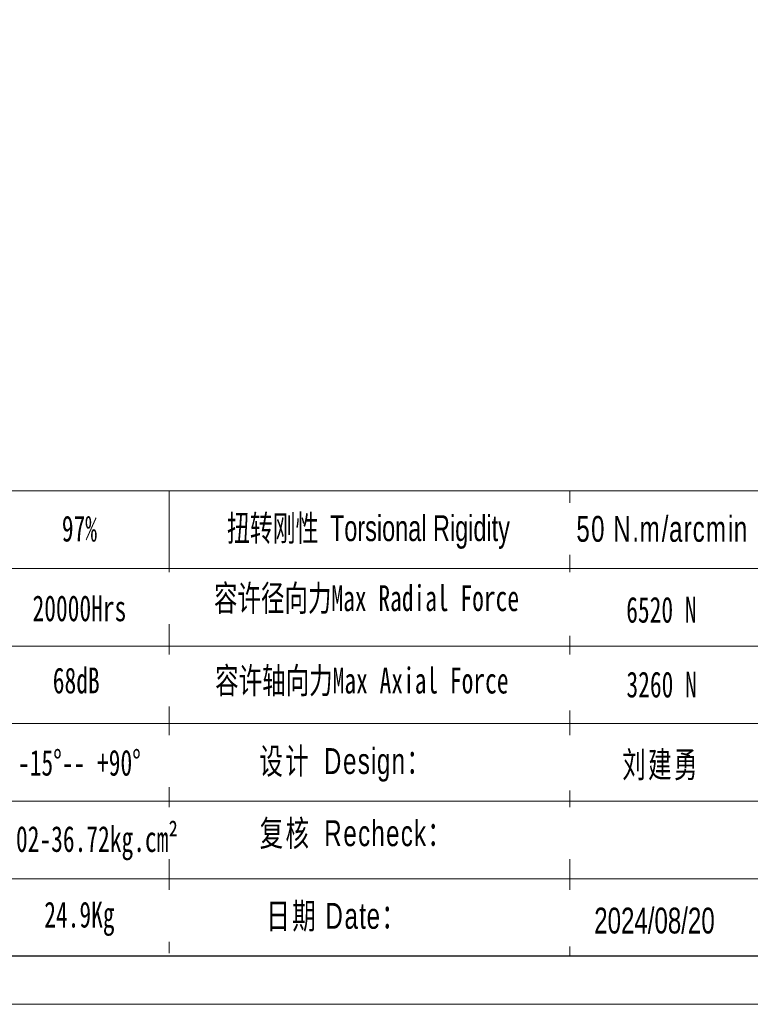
# Model space of a CAD drawing. Header units: millimetres. Extents: x 60 to 1123, y 46 to 797.
# Tile 11 of 18: x 588 to 779, y 46 to 303. Entities that reach past the tile are written whole.
import ezdxf

# ---------------------------------------------------------------- set-up
doc = ezdxf.new("R2010")
doc.units = ezdxf.units.MM
doc.layers.add('SLD-0', color=7, linetype='Continuous', lineweight=18)
doc.layers.add('图框_外框线', color=7, linetype='Continuous', lineweight=18)
doc.styles.add('标准', font='arial.ttf', dxfattribs={"width": 0.667})

msp = doc.modelspace()

# ---------------------------------------------------------------- linework, layer by layer
at = {"layer": '图框_外框线'}
for p, q in [((154.5119, 179.7943), (1110.0129, 179.7943)), ((627.1303, 179.7943), (627.1303, 59.1013)), ((731.862, 179.7943), (731.862, 58.4281)), ((246.0794, 159.5443), (783.0906, 159.5443)), ((154.5119, 139.2943), (1110.0129, 139.2943)), ((246.0794, 119.0443), (1110.0129, 119.0443)), ((246.0794, 98.7943), (1110.0129, 98.7943)), ((246.0794, 78.5443), (1110.0129, 78.5443))]:
    msp.add_line(p, q, dxfattribs=at)
at = {"layer": '图框_外框线', "color": 3}
msp.add_lwpolyline([(60.7047, 45.7858), (1122.6551, 45.7858), (1122.6551, 796.7365), (60.7047, 796.7365)], close=True, dxfattribs=at)
at = {"layer": '图框_外框线', "color": 3, "lineweight": 25}
msp.add_lwpolyline([(123.916, 58.4281), (1110.0129, 58.4281), (1110.0129, 784.0942), (123.916, 784.0942)], close=True, dxfattribs=at)

# ---------------------------------------------------------------- texts
at = {"layer": 'SLD-0', "color": 1, "char_height": 6.75, "width": 86.323619, "attachment_point": 2, "style": '标准'}
for s, insert in [('{\\fSimSun|b1|i0|c134|p2;97%}', (603.7198, 173.3294)), ('{\\fSimSun|b1|i0|c134|p2;20000Hrs}', (603.7198, 152.5252)), ('{\\fSimSun|b1|i0|c134|p2;68dB}', (602.8885, 133.6835)), ('{\\fSimSun|b1|i0|c134|p2;-15%%D-- +90%%D}', (603.7198, 112.2176)), ('{\\fSimSun|b1|i0|c134|p2;34.02-36.72kg.cm²}', (603.7198, 92.3164)), ('{\\fSimSun|b1|i0|c134|p2;24.9Kg}', (603.7198, 72.5776))]:
    msp.add_mtext(s, dxfattribs=dict(at, insert=insert))

# ---------------------------------------------------------------- next in the draw order: texts
at = {"layer": 'SLD-0', "color": 1, "char_height": 6.75, "attachment_point": 2, "style": '标准', "bg_fill": 2}
for s, insert, width in [('{\\T1.1;50 N.m/arcmin}', (756.0265, 173.2518), 86.323619), ('{\\f宋体|b0|i0|c134|p2;容许径向力Max Radial Force}', (678.7104, 155.1687), 126.525591), ('{\\f宋体|b0|i0|c134|p2;容许轴向力Max Axial Force}', (677.4947, 133.6665), 126.525591), ('{\\fSimSun|b0|i0|c134|p2;\\T1.1;设计 \\fArial|b0|i0|c0|p34;Design\\fSimSun|b0|i0|c134|p2;：}', (673.304, 112.6476), 126.525591), ('{\\fSimSun|b0|i0|c134|p2;\\T1.1;复核 \\fArial|b0|i0|c0|p34;Recheck\\fSimSun|b0|i0|c134|p2;：}', (676.0772, 93.8119), 126.525591), ('{\\T1.1;日期 Date：}', (670.9482, 72.248), 126.525591)]:
    msp.add_mtext(s, dxfattribs=dict(at, insert=insert, width=width))

# ---------------------------------------------------------------- next in the draw order: texts
at = {"layer": 'SLD-0', "color": 1, "insert": (679.2143, 173.4275), "char_height": 6.75, "width": 126.525591, "attachment_point": 2, "style": '标准'}
msp.add_mtext('{\\f宋体|b0|i0|c134|p2;\\W0.65;扭转刚性 \\fArial|b0|i0|c0|p34;Torsional Rigidity}', dxfattribs=at)
at = {"layer": 'SLD-0', "color": 1, "char_height": 6.75, "width": 126.525591, "attachment_point": 2, "style": '标准', "bg_fill": 2}
for s, insert in [('{\\fSimSun|b1|i0|c134|p2;6520 N}', (755.7439, 152.1437)), ('{\\fSimSun|b1|i0|c134|p2;3260 N}', (755.8055, 132.628)), ('{\\fSimSun|b0|i0|c134|p2;\\T1.1;刘建勇 }', (755.6419, 111.7333)), ('2024/08/20', (753.9385, 71.0157))]:
    msp.add_mtext(s, dxfattribs=dict(at, insert=insert))

doc.saveas('drawing.dxf')
